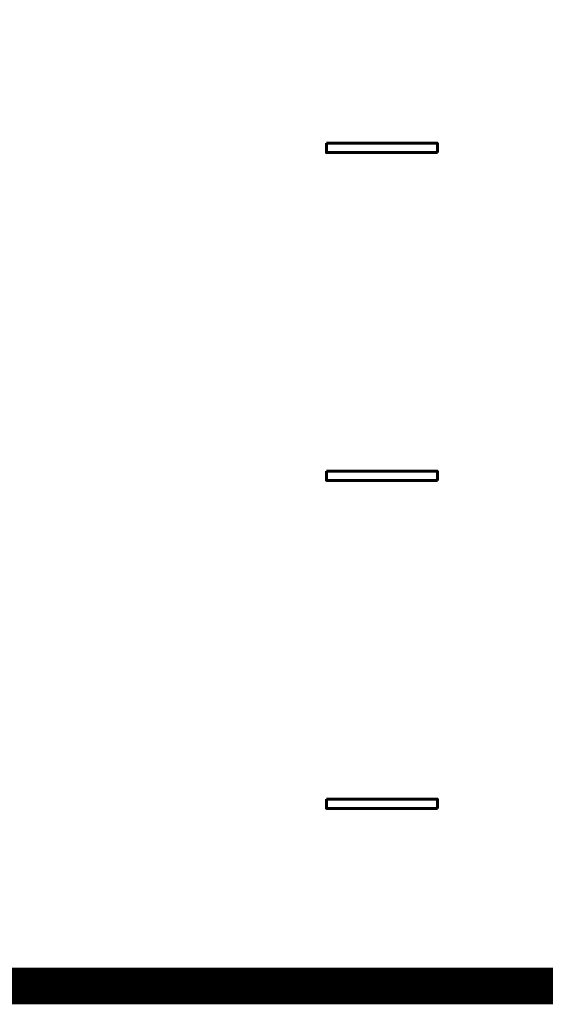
# Model space of a CAD drawing. Extents: x -2 to 113, y -136 to 16.
# Tile 3 of 256: x 3.78 to 6.73, y -136.04 to -130.52. Entities that reach past the tile are written whole.
import ezdxf
from ezdxf.enums import TextEntityAlignment as Align

# ---------------------------------------------------------------- set-up
doc = ezdxf.new("R2010")
doc.units = 0
doc.header["$MEASUREMENT"] = 0
doc.linetypes.add('SOLID', pattern=[0])
doc.layers.get('0').update_dxf_attribs({"linetype": 'SOLID'})
for name, color, linetype in [('1', 7, 'SOLID'), ('10', 7, 'SOLID'), ('11', 7, 'SOLID'), ('12', 7, 'SOLID'), ('13', 7, 'SOLID'), ('14', 7, 'SOLID'), ('15', 7, 'SOLID'), ('16', 7, 'SOLID'), ('17', 7, 'SOLID'), ('18', 7, 'SOLID'), ('19', 7, 'SOLID'), ('2', 7, 'SOLID'), ('20', 7, 'SOLID'), ('21', 7, 'SOLID'), ('22', 7, 'SOLID'), ('23', 7, 'SOLID'), ('24', 7, 'SOLID'), ('25', 7, 'SOLID'), ('26', 7, 'SOLID'), ('27', 7, 'SOLID'), ('28', 7, 'SOLID'), ('29', 7, 'SOLID'), ('3', 7, 'SOLID'), ('30', 7, 'SOLID'), ('31', 7, 'SOLID'), ('32', 7, 'SOLID'), ('33', 7, 'SOLID'), ('34', 7, 'SOLID'), ('35', 7, 'SOLID'), ('36', 7, 'SOLID'), ('37', 7, 'SOLID'), ('38', 7, 'SOLID'), ('39', 7, 'SOLID'), ('4', 7, 'SOLID'), ('40', 7, 'SOLID'), ('41', 7, 'SOLID'), ('42', 7, 'SOLID'), ('43', 7, 'SOLID'), ('44', 7, 'SOLID'), ('45', 7, 'SOLID'), ('46', 7, 'SOLID'), ('47', 7, 'SOLID'), ('48', 7, 'SOLID'), ('49', 7, 'SOLID'), ('5', 7, 'SOLID'), ('50', 7, 'SOLID'), ('51', 7, 'SOLID'), ('52', 7, 'SOLID'), ('53', 7, 'SOLID'), ('54', 7, 'SOLID'), ('55', 7, 'SOLID'), ('56', 7, 'SOLID'), ('57', 7, 'SOLID'), ('58', 7, 'SOLID'), ('59', 7, 'SOLID'), ('6', 7, 'SOLID'), ('60', 7, 'SOLID'), ('61', 7, 'SOLID'), ('62', 7, 'SOLID'), ('63', 7, 'SOLID'), ('64', 7, 'SOLID'), ('65', 7, 'SOLID'), ('66', 7, 'SOLID'), ('67', 7, 'SOLID'), ('68', 7, 'SOLID'), ('7', 7, 'SOLID'), ('8', 7, 'SOLID'), ('9', 7, 'SOLID')]:
    doc.layers.add(name, color=color, linetype=linetype)
doc.styles.add('ROMAND', font='romand', dxfattribs={"height": 1})

msp = doc.modelspace()

# ---------------------------------------------------------------- linework, layer by layer
at = {"color": 7, "linetype": 'SOLID', "const_width": 0.2059}
msp.add_lwpolyline([(-0.2175, -135.9326), (111.5472, -135.9326), (111.5472, -128.5797), (-0.2175, -128.5797), (-0.2175, -135.9326)], dxfattribs=at)
at = {"layer": '1', "color": 7, "linetype": 'SOLID', "const_width": 0.2059}
msp.add_lwpolyline([(-0.2175, -135.9326), (111.5472, -135.9326), (111.5472, -128.5797), (-0.2175, -128.5797), (-0.2175, -135.9326)], dxfattribs=at)
at = {"layer": '10', "color": 7, "linetype": 'SOLID', "const_width": 0.2059}
msp.add_lwpolyline([(-0.2175, -135.9326), (111.5472, -135.9326), (111.5472, -128.5797), (-0.2175, -128.5797), (-0.2175, -135.9326)], dxfattribs=at)
at = {"layer": '11', "color": 7, "linetype": 'SOLID', "const_width": 0.2059}
msp.add_lwpolyline([(-0.2175, -135.9326), (111.5472, -135.9326), (111.5472, -128.5797), (-0.2175, -128.5797), (-0.2175, -135.9326)], dxfattribs=at)
at = {"layer": '12', "color": 7, "linetype": 'SOLID', "const_width": 0.2059}
msp.add_lwpolyline([(-0.2175, -135.9326), (111.5472, -135.9326), (111.5472, -128.5797), (-0.2175, -128.5797), (-0.2175, -135.9326)], dxfattribs=at)
at = {"layer": '13', "color": 7, "linetype": 'SOLID', "const_width": 0.2059}
msp.add_lwpolyline([(-0.2175, -135.9326), (111.5472, -135.9326), (111.5472, -128.5797), (-0.2175, -128.5797), (-0.2175, -135.9326)], dxfattribs=at)
at = {"layer": '14', "color": 7, "linetype": 'SOLID', "const_width": 0.2059}
msp.add_lwpolyline([(-0.2175, -135.9326), (111.5472, -135.9326), (111.5472, -128.5797), (-0.2175, -128.5797), (-0.2175, -135.9326)], dxfattribs=at)
at = {"layer": '15', "color": 7, "linetype": 'SOLID', "const_width": 0.2059}
msp.add_lwpolyline([(-0.2175, -135.9326), (111.5472, -135.9326), (111.5472, -128.5797), (-0.2175, -128.5797), (-0.2175, -135.9326)], dxfattribs=at)
at = {"layer": '16', "color": 7, "linetype": 'SOLID', "const_width": 0.2059}
msp.add_lwpolyline([(-0.2175, -135.9326), (111.5472, -135.9326), (111.5472, -128.5797), (-0.2175, -128.5797), (-0.2175, -135.9326)], dxfattribs=at)
at = {"layer": '17', "color": 7, "linetype": 'SOLID', "const_width": 0.2059}
msp.add_lwpolyline([(-0.2175, -135.9326), (111.5472, -135.9326), (111.5472, -128.5797), (-0.2175, -128.5797), (-0.2175, -135.9326)], dxfattribs=at)
at = {"layer": '18', "color": 7, "linetype": 'SOLID', "const_width": 0.2059}
msp.add_lwpolyline([(-0.2175, -135.9326), (111.5472, -135.9326), (111.5472, -128.5797), (-0.2175, -128.5797), (-0.2175, -135.9326)], dxfattribs=at)
at = {"layer": '19', "color": 7, "linetype": 'SOLID', "const_width": 0.2059}
msp.add_lwpolyline([(-0.2175, -135.9326), (111.5472, -135.9326), (111.5472, -128.5797), (-0.2175, -128.5797), (-0.2175, -135.9326)], dxfattribs=at)
at = {"layer": '2', "color": 7, "linetype": 'SOLID', "const_width": 0.2059}
msp.add_lwpolyline([(-0.2175, -135.9326), (111.5472, -135.9326), (111.5472, -128.5797), (-0.2175, -128.5797), (-0.2175, -135.9326)], dxfattribs=at)
at = {"layer": '20', "color": 7, "linetype": 'SOLID', "const_width": 0.2059}
msp.add_lwpolyline([(-0.2175, -135.9326), (111.5472, -135.9326), (111.5472, -128.5797), (-0.2175, -128.5797), (-0.2175, -135.9326)], dxfattribs=at)
at = {"layer": '21', "color": 7, "linetype": 'SOLID', "const_width": 0.2059}
msp.add_lwpolyline([(-0.2175, -135.9326), (111.5472, -135.9326), (111.5472, -128.5797), (-0.2175, -128.5797), (-0.2175, -135.9326)], dxfattribs=at)
at = {"layer": '22', "color": 7, "linetype": 'SOLID', "const_width": 0.2059}
msp.add_lwpolyline([(-0.2175, -135.9326), (111.5472, -135.9326), (111.5472, -128.5797), (-0.2175, -128.5797), (-0.2175, -135.9326)], dxfattribs=at)
at = {"layer": '23', "color": 7, "linetype": 'SOLID', "const_width": 0.2059}
msp.add_lwpolyline([(-0.2175, -135.9326), (111.5472, -135.9326), (111.5472, -128.5797), (-0.2175, -128.5797), (-0.2175, -135.9326)], dxfattribs=at)
at = {"layer": '24', "color": 7, "linetype": 'SOLID', "const_width": 0.2059}
msp.add_lwpolyline([(-0.2175, -135.9326), (111.5472, -135.9326), (111.5472, -128.5797), (-0.2175, -128.5797), (-0.2175, -135.9326)], dxfattribs=at)
at = {"layer": '25', "color": 7, "linetype": 'SOLID', "const_width": 0.2059}
msp.add_lwpolyline([(-0.2175, -135.9326), (111.5472, -135.9326), (111.5472, -128.5797), (-0.2175, -128.5797), (-0.2175, -135.9326)], dxfattribs=at)
at = {"layer": '26', "color": 7, "linetype": 'SOLID', "const_width": 0.2059}
msp.add_lwpolyline([(-0.2175, -135.9326), (111.5472, -135.9326), (111.5472, -128.5797), (-0.2175, -128.5797), (-0.2175, -135.9326)], dxfattribs=at)
at = {"layer": '27', "color": 7, "linetype": 'SOLID', "const_width": 0.2059}
msp.add_lwpolyline([(-0.2175, -135.9326), (111.5472, -135.9326), (111.5472, -128.5797), (-0.2175, -128.5797), (-0.2175, -135.9326)], dxfattribs=at)
at = {"layer": '28', "color": 7, "linetype": 'SOLID', "const_width": 0.2059}
msp.add_lwpolyline([(-0.2175, -135.9326), (111.5472, -135.9326), (111.5472, -128.5797), (-0.2175, -128.5797), (-0.2175, -135.9326)], dxfattribs=at)
at = {"layer": '29', "color": 7, "linetype": 'SOLID', "const_width": 0.2059}
msp.add_lwpolyline([(-0.2175, -135.9326), (111.5472, -135.9326), (111.5472, -128.5797), (-0.2175, -128.5797), (-0.2175, -135.9326)], dxfattribs=at)
at = {"layer": '3', "color": 7, "linetype": 'SOLID', "const_width": 0.2059}
msp.add_lwpolyline([(-0.2175, -135.9326), (111.5472, -135.9326), (111.5472, -128.5797), (-0.2175, -128.5797), (-0.2175, -135.9326)], dxfattribs=at)
at = {"layer": '30', "color": 7, "linetype": 'SOLID', "const_width": 0.2059}
msp.add_lwpolyline([(-0.2175, -135.9326), (111.5472, -135.9326), (111.5472, -128.5797), (-0.2175, -128.5797), (-0.2175, -135.9326)], dxfattribs=at)
at = {"layer": '31', "color": 7, "linetype": 'SOLID', "const_width": 0.2059}
msp.add_lwpolyline([(-0.2175, -135.9326), (111.5472, -135.9326), (111.5472, -128.5797), (-0.2175, -128.5797), (-0.2175, -135.9326)], dxfattribs=at)
at = {"layer": '32', "color": 7, "linetype": 'SOLID', "const_width": 0.2059}
msp.add_lwpolyline([(-0.2175, -135.9326), (111.5472, -135.9326), (111.5472, -128.5797), (-0.2175, -128.5797), (-0.2175, -135.9326)], dxfattribs=at)
at = {"layer": '33', "color": 7, "linetype": 'SOLID', "const_width": 0.2059}
msp.add_lwpolyline([(-0.2175, -135.9326), (111.5472, -135.9326), (111.5472, -128.5797), (-0.2175, -128.5797), (-0.2175, -135.9326)], dxfattribs=at)
at = {"layer": '34', "color": 7, "linetype": 'SOLID', "const_width": 0.2059}
msp.add_lwpolyline([(-0.2175, -135.9326), (111.5472, -135.9326), (111.5472, -128.5797), (-0.2175, -128.5797), (-0.2175, -135.9326)], dxfattribs=at)
at = {"layer": '35', "color": 7, "linetype": 'SOLID', "const_width": 0.2059}
msp.add_lwpolyline([(-0.2175, -135.9326), (111.5472, -135.9326), (111.5472, -128.5797), (-0.2175, -128.5797), (-0.2175, -135.9326)], dxfattribs=at)
at = {"layer": '36', "color": 7, "linetype": 'SOLID', "const_width": 0.2059}
msp.add_lwpolyline([(-0.2175, -135.9326), (111.5472, -135.9326), (111.5472, -128.5797), (-0.2175, -128.5797), (-0.2175, -135.9326)], dxfattribs=at)
at = {"layer": '37', "color": 7, "linetype": 'SOLID', "const_width": 0.2059}
msp.add_lwpolyline([(-0.2175, -135.9326), (111.5472, -135.9326), (111.5472, -128.5797), (-0.2175, -128.5797), (-0.2175, -135.9326)], dxfattribs=at)
at = {"layer": '38', "color": 7, "linetype": 'SOLID', "const_width": 0.2059}
msp.add_lwpolyline([(-0.2175, -135.9326), (111.5472, -135.9326), (111.5472, -128.5797), (-0.2175, -128.5797), (-0.2175, -135.9326)], dxfattribs=at)
at = {"layer": '39', "color": 7, "linetype": 'SOLID', "const_width": 0.2059}
msp.add_lwpolyline([(-0.2175, -135.9326), (111.5472, -135.9326), (111.5472, -128.5797), (-0.2175, -128.5797), (-0.2175, -135.9326)], dxfattribs=at)
at = {"layer": '4', "color": 7, "linetype": 'SOLID', "const_width": 0.2059}
msp.add_lwpolyline([(-0.2175, -135.9326), (111.5472, -135.9326), (111.5472, -128.5797), (-0.2175, -128.5797), (-0.2175, -135.9326)], dxfattribs=at)
at = {"layer": '40', "color": 7, "linetype": 'SOLID', "const_width": 0.2059}
msp.add_lwpolyline([(-0.2175, -135.9326), (111.5472, -135.9326), (111.5472, -128.5797), (-0.2175, -128.5797), (-0.2175, -135.9326)], dxfattribs=at)
at = {"layer": '41', "color": 7, "linetype": 'SOLID', "const_width": 0.2059}
msp.add_lwpolyline([(-0.2175, -135.9326), (111.5472, -135.9326), (111.5472, -128.5797), (-0.2175, -128.5797), (-0.2175, -135.9326)], dxfattribs=at)
at = {"layer": '42', "color": 7, "linetype": 'SOLID', "const_width": 0.2059}
msp.add_lwpolyline([(-0.2175, -135.9326), (111.5472, -135.9326), (111.5472, -128.5797), (-0.2175, -128.5797), (-0.2175, -135.9326)], dxfattribs=at)
at = {"layer": '43', "color": 7, "linetype": 'SOLID', "const_width": 0.2059}
msp.add_lwpolyline([(-0.2175, -135.9326), (111.5472, -135.9326), (111.5472, -128.5797), (-0.2175, -128.5797), (-0.2175, -135.9326)], dxfattribs=at)
at = {"layer": '44', "color": 7, "linetype": 'SOLID', "const_width": 0.2059}
msp.add_lwpolyline([(-0.2175, -135.9326), (111.5472, -135.9326), (111.5472, -128.5797), (-0.2175, -128.5797), (-0.2175, -135.9326)], dxfattribs=at)
at = {"layer": '45', "color": 7, "linetype": 'SOLID', "const_width": 0.2059}
msp.add_lwpolyline([(-0.2175, -135.9326), (111.5472, -135.9326), (111.5472, -128.5797), (-0.2175, -128.5797), (-0.2175, -135.9326)], dxfattribs=at)
at = {"layer": '46', "color": 7, "linetype": 'SOLID', "const_width": 0.2059}
msp.add_lwpolyline([(-0.2175, -135.9326), (111.5472, -135.9326), (111.5472, -128.5797), (-0.2175, -128.5797), (-0.2175, -135.9326)], dxfattribs=at)
at = {"layer": '47', "color": 7, "linetype": 'SOLID', "const_width": 0.2059}
msp.add_lwpolyline([(-0.2175, -135.9326), (111.5472, -135.9326), (111.5472, -128.5797), (-0.2175, -128.5797), (-0.2175, -135.9326)], dxfattribs=at)
at = {"layer": '48', "color": 7, "linetype": 'SOLID', "const_width": 0.2059}
msp.add_lwpolyline([(-0.2175, -135.9326), (111.5472, -135.9326), (111.5472, -128.5797), (-0.2175, -128.5797), (-0.2175, -135.9326)], dxfattribs=at)
at = {"layer": '49', "color": 7, "linetype": 'SOLID', "const_width": 0.2059}
msp.add_lwpolyline([(-0.2175, -135.9326), (111.5472, -135.9326), (111.5472, -128.5797), (-0.2175, -128.5797), (-0.2175, -135.9326)], dxfattribs=at)
at = {"layer": '5', "color": 7, "linetype": 'SOLID', "const_width": 0.2059}
msp.add_lwpolyline([(-0.2175, -135.9326), (111.5472, -135.9326), (111.5472, -128.5797), (-0.2175, -128.5797), (-0.2175, -135.9326)], dxfattribs=at)
at = {"layer": '50', "color": 7, "linetype": 'SOLID', "const_width": 0.2059}
msp.add_lwpolyline([(-0.2175, -135.9326), (111.5472, -135.9326), (111.5472, -128.5797), (-0.2175, -128.5797), (-0.2175, -135.9326)], dxfattribs=at)
at = {"layer": '51', "color": 7, "linetype": 'SOLID', "const_width": 0.2059}
msp.add_lwpolyline([(-0.2175, -135.9326), (111.5472, -135.9326), (111.5472, -128.5797), (-0.2175, -128.5797), (-0.2175, -135.9326)], dxfattribs=at)
at = {"layer": '52', "color": 7, "linetype": 'SOLID', "const_width": 0.2059}
msp.add_lwpolyline([(-0.2175, -135.9326), (111.5472, -135.9326), (111.5472, -128.5797), (-0.2175, -128.5797), (-0.2175, -135.9326)], dxfattribs=at)
at = {"layer": '53', "color": 7, "linetype": 'SOLID', "const_width": 0.2059}
msp.add_lwpolyline([(-0.2175, -135.9326), (111.5472, -135.9326), (111.5472, -128.5797), (-0.2175, -128.5797), (-0.2175, -135.9326)], dxfattribs=at)
at = {"layer": '54', "color": 7, "linetype": 'SOLID', "const_width": 0.2059}
msp.add_lwpolyline([(-0.2175, -135.9326), (111.5472, -135.9326), (111.5472, -128.5797), (-0.2175, -128.5797), (-0.2175, -135.9326)], dxfattribs=at)
at = {"layer": '55', "color": 7, "linetype": 'SOLID', "const_width": 0.2059}
msp.add_lwpolyline([(-0.2175, -135.9326), (111.5472, -135.9326), (111.5472, -128.5797), (-0.2175, -128.5797), (-0.2175, -135.9326)], dxfattribs=at)
at = {"layer": '56', "color": 7, "linetype": 'SOLID', "const_width": 0.2059}
msp.add_lwpolyline([(-0.2175, -135.9326), (111.5472, -135.9326), (111.5472, -128.5797), (-0.2175, -128.5797), (-0.2175, -135.9326)], dxfattribs=at)
at = {"layer": '57', "color": 7, "linetype": 'SOLID', "const_width": 0.2059}
msp.add_lwpolyline([(-0.2175, -135.9326), (111.5472, -135.9326), (111.5472, -128.5797), (-0.2175, -128.5797), (-0.2175, -135.9326)], dxfattribs=at)
at = {"layer": '58', "color": 7, "linetype": 'SOLID', "const_width": 0.2059}
msp.add_lwpolyline([(-0.2175, -135.9326), (111.5472, -135.9326), (111.5472, -128.5797), (-0.2175, -128.5797), (-0.2175, -135.9326)], dxfattribs=at)
at = {"layer": '59', "color": 7, "linetype": 'SOLID', "const_width": 0.2059}
msp.add_lwpolyline([(-0.2175, -135.9326), (111.5472, -135.9326), (111.5472, -128.5797), (-0.2175, -128.5797), (-0.2175, -135.9326)], dxfattribs=at)
at = {"layer": '6', "color": 7, "linetype": 'SOLID', "const_width": 0.2059}
msp.add_lwpolyline([(-0.2175, -135.9326), (111.5472, -135.9326), (111.5472, -128.5797), (-0.2175, -128.5797), (-0.2175, -135.9326)], dxfattribs=at)
at = {"layer": '60', "color": 7, "linetype": 'SOLID', "const_width": 0.2059}
msp.add_lwpolyline([(-0.2175, -135.9326), (111.5472, -135.9326), (111.5472, -128.5797), (-0.2175, -128.5797), (-0.2175, -135.9326)], dxfattribs=at)
at = {"layer": '61', "color": 7, "linetype": 'SOLID', "const_width": 0.2059}
msp.add_lwpolyline([(-0.2175, -135.9326), (111.5472, -135.9326), (111.5472, -128.5797), (-0.2175, -128.5797), (-0.2175, -135.9326)], dxfattribs=at)
at = {"layer": '62', "color": 7, "linetype": 'SOLID', "const_width": 0.2059}
msp.add_lwpolyline([(-0.2175, -135.9326), (111.5472, -135.9326), (111.5472, -128.5797), (-0.2175, -128.5797), (-0.2175, -135.9326)], dxfattribs=at)
at = {"layer": '63', "color": 7, "linetype": 'SOLID', "const_width": 0.2059}
msp.add_lwpolyline([(-0.2175, -135.9326), (111.5472, -135.9326), (111.5472, -128.5797), (-0.2175, -128.5797), (-0.2175, -135.9326)], dxfattribs=at)
at = {"layer": '64', "color": 7, "linetype": 'SOLID', "const_width": 0.2059}
msp.add_lwpolyline([(-0.2175, -135.9326), (111.5472, -135.9326), (111.5472, -128.5797), (-0.2175, -128.5797), (-0.2175, -135.9326)], dxfattribs=at)
at = {"layer": '65', "color": 7, "linetype": 'SOLID', "const_width": 0.2059}
msp.add_lwpolyline([(-0.2175, -135.9326), (111.5472, -135.9326), (111.5472, -128.5797), (-0.2175, -128.5797), (-0.2175, -135.9326)], dxfattribs=at)
at = {"layer": '66', "color": 7, "linetype": 'SOLID', "const_width": 0.2059}
msp.add_lwpolyline([(-0.2175, -135.9326), (111.5472, -135.9326), (111.5472, -128.5797), (-0.2175, -128.5797), (-0.2175, -135.9326)], dxfattribs=at)
at = {"layer": '67', "color": 7, "linetype": 'SOLID', "const_width": 0.2059}
msp.add_lwpolyline([(-0.2175, -135.9326), (111.5472, -135.9326), (111.5472, -128.5797), (-0.2175, -128.5797), (-0.2175, -135.9326)], dxfattribs=at)
at = {"layer": '68', "color": 7, "linetype": 'SOLID', "const_width": 0.2059}
msp.add_lwpolyline([(-0.2175, -135.9326), (111.5472, -135.9326), (111.5472, -128.5797), (-0.2175, -128.5797), (-0.2175, -135.9326)], dxfattribs=at)
at = {"layer": '7', "color": 7, "linetype": 'SOLID', "const_width": 0.2059}
msp.add_lwpolyline([(-0.2175, -135.9326), (111.5472, -135.9326), (111.5472, -128.5797), (-0.2175, -128.5797), (-0.2175, -135.9326)], dxfattribs=at)
at = {"layer": '8', "color": 7, "linetype": 'SOLID', "const_width": 0.2059}
msp.add_lwpolyline([(-0.2175, -135.9326), (111.5472, -135.9326), (111.5472, -128.5797), (-0.2175, -128.5797), (-0.2175, -135.9326)], dxfattribs=at)
at = {"layer": '9', "color": 7, "linetype": 'SOLID', "const_width": 0.2059}
msp.add_lwpolyline([(-0.2175, -135.9326), (111.5472, -135.9326), (111.5472, -128.5797), (-0.2175, -128.5797), (-0.2175, -135.9326)], dxfattribs=at)

# ---------------------------------------------------------------- texts
at = {"color": 7, "style": 'ROMAND', "width": 0.78}
for p in [(5.8119, -131.1826), (5.8119, -133.0209), (5.8119, -134.8591)]:
    msp.add_text('-', height=1.0941, dxfattribs=at).set_placement(p, align=Align.MIDDLE_CENTER)
at = {"layer": '1', "color": 7, "style": 'ROMAND', "width": 0.78}
for p in [(5.8119, -131.1826), (5.8119, -133.0209), (5.8119, -134.8591)]:
    msp.add_text('-', height=1.0941, dxfattribs=at).set_placement(p, align=Align.MIDDLE_CENTER)
at = {"layer": '10', "color": 7, "style": 'ROMAND', "width": 0.78}
for p in [(5.8119, -131.1826), (5.8119, -133.0209), (5.8119, -134.8591)]:
    msp.add_text('-', height=1.0941, dxfattribs=at).set_placement(p, align=Align.MIDDLE_CENTER)
at = {"layer": '11', "color": 7, "style": 'ROMAND', "width": 0.78}
for p in [(5.8119, -131.1826), (5.8119, -133.0209), (5.8119, -134.8591)]:
    msp.add_text('-', height=1.0941, dxfattribs=at).set_placement(p, align=Align.MIDDLE_CENTER)
at = {"layer": '12', "color": 7, "style": 'ROMAND', "width": 0.78}
for p in [(5.8119, -131.1826), (5.8119, -133.0209), (5.8119, -134.8591)]:
    msp.add_text('-', height=1.0941, dxfattribs=at).set_placement(p, align=Align.MIDDLE_CENTER)
at = {"layer": '13', "color": 7, "style": 'ROMAND', "width": 0.78}
for p in [(5.8119, -131.1826), (5.8119, -133.0209), (5.8119, -134.8591)]:
    msp.add_text('-', height=1.0941, dxfattribs=at).set_placement(p, align=Align.MIDDLE_CENTER)
at = {"layer": '14', "color": 7, "style": 'ROMAND', "width": 0.78}
for p in [(5.8119, -131.1826), (5.8119, -133.0209), (5.8119, -134.8591)]:
    msp.add_text('-', height=1.0941, dxfattribs=at).set_placement(p, align=Align.MIDDLE_CENTER)
at = {"layer": '15', "color": 7, "style": 'ROMAND', "width": 0.78}
for p in [(5.8119, -131.1826), (5.8119, -133.0209), (5.8119, -134.8591)]:
    msp.add_text('-', height=1.0941, dxfattribs=at).set_placement(p, align=Align.MIDDLE_CENTER)
at = {"layer": '16', "color": 7, "style": 'ROMAND', "width": 0.78}
for p in [(5.8119, -131.1826), (5.8119, -133.0209), (5.8119, -134.8591)]:
    msp.add_text('-', height=1.0941, dxfattribs=at).set_placement(p, align=Align.MIDDLE_CENTER)
at = {"layer": '17', "color": 7, "style": 'ROMAND', "width": 0.78}
for p in [(5.8119, -131.1826), (5.8119, -133.0209), (5.8119, -134.8591)]:
    msp.add_text('-', height=1.0941, dxfattribs=at).set_placement(p, align=Align.MIDDLE_CENTER)
at = {"layer": '18', "color": 7, "style": 'ROMAND', "width": 0.78}
for p in [(5.8119, -131.1826), (5.8119, -133.0209), (5.8119, -134.8591)]:
    msp.add_text('-', height=1.0941, dxfattribs=at).set_placement(p, align=Align.MIDDLE_CENTER)
at = {"layer": '19', "color": 7, "style": 'ROMAND', "width": 0.78}
for p in [(5.8119, -131.1826), (5.8119, -133.0209), (5.8119, -134.8591)]:
    msp.add_text('-', height=1.0941, dxfattribs=at).set_placement(p, align=Align.MIDDLE_CENTER)
at = {"layer": '2', "color": 7, "style": 'ROMAND', "width": 0.78}
for p in [(5.8119, -131.1826), (5.8119, -133.0209), (5.8119, -134.8591)]:
    msp.add_text('-', height=1.0941, dxfattribs=at).set_placement(p, align=Align.MIDDLE_CENTER)
at = {"layer": '20', "color": 7, "style": 'ROMAND', "width": 0.78}
for p in [(5.8119, -131.1826), (5.8119, -133.0209), (5.8119, -134.8591)]:
    msp.add_text('-', height=1.0941, dxfattribs=at).set_placement(p, align=Align.MIDDLE_CENTER)
at = {"layer": '21', "color": 7, "style": 'ROMAND', "width": 0.78}
for p in [(5.8119, -131.1826), (5.8119, -133.0209), (5.8119, -134.8591)]:
    msp.add_text('-', height=1.0941, dxfattribs=at).set_placement(p, align=Align.MIDDLE_CENTER)
at = {"layer": '22', "color": 7, "style": 'ROMAND', "width": 0.78}
for p in [(5.8119, -131.1826), (5.8119, -133.0209), (5.8119, -134.8591)]:
    msp.add_text('-', height=1.0941, dxfattribs=at).set_placement(p, align=Align.MIDDLE_CENTER)
at = {"layer": '23', "color": 7, "style": 'ROMAND', "width": 0.78}
for p in [(5.8119, -131.1826), (5.8119, -133.0209), (5.8119, -134.8591)]:
    msp.add_text('-', height=1.0941, dxfattribs=at).set_placement(p, align=Align.MIDDLE_CENTER)
at = {"layer": '24', "color": 7, "style": 'ROMAND', "width": 0.78}
for p in [(5.8119, -131.1826), (5.8119, -133.0209), (5.8119, -134.8591)]:
    msp.add_text('-', height=1.0941, dxfattribs=at).set_placement(p, align=Align.MIDDLE_CENTER)
at = {"layer": '25', "color": 7, "style": 'ROMAND', "width": 0.78}
for p in [(5.8119, -131.1826), (5.8119, -133.0209), (5.8119, -134.8591)]:
    msp.add_text('-', height=1.0941, dxfattribs=at).set_placement(p, align=Align.MIDDLE_CENTER)
at = {"layer": '26', "color": 7, "style": 'ROMAND', "width": 0.78}
for p in [(5.8119, -131.1826), (5.8119, -133.0209), (5.8119, -134.8591)]:
    msp.add_text('-', height=1.0941, dxfattribs=at).set_placement(p, align=Align.MIDDLE_CENTER)
at = {"layer": '27', "color": 7, "style": 'ROMAND', "width": 0.78}
for p in [(5.8119, -131.1826), (5.8119, -133.0209), (5.8119, -134.8591)]:
    msp.add_text('-', height=1.0941, dxfattribs=at).set_placement(p, align=Align.MIDDLE_CENTER)
at = {"layer": '28', "color": 7, "style": 'ROMAND', "width": 0.78}
for p in [(5.8119, -131.1826), (5.8119, -133.0209), (5.8119, -134.8591)]:
    msp.add_text('-', height=1.0941, dxfattribs=at).set_placement(p, align=Align.MIDDLE_CENTER)
at = {"layer": '29', "color": 7, "style": 'ROMAND', "width": 0.78}
for p in [(5.8119, -131.1826), (5.8119, -133.0209), (5.8119, -134.8591)]:
    msp.add_text('-', height=1.0941, dxfattribs=at).set_placement(p, align=Align.MIDDLE_CENTER)
at = {"layer": '3', "color": 7, "style": 'ROMAND', "width": 0.78}
for p in [(5.8119, -131.1826), (5.8119, -133.0209), (5.8119, -134.8591)]:
    msp.add_text('-', height=1.0941, dxfattribs=at).set_placement(p, align=Align.MIDDLE_CENTER)
at = {"layer": '30', "color": 7, "style": 'ROMAND', "width": 0.78}
for p in [(5.8119, -131.1826), (5.8119, -133.0209), (5.8119, -134.8591)]:
    msp.add_text('-', height=1.0941, dxfattribs=at).set_placement(p, align=Align.MIDDLE_CENTER)
at = {"layer": '31', "color": 7, "style": 'ROMAND', "width": 0.78}
for p in [(5.8119, -131.1826), (5.8119, -133.0209), (5.8119, -134.8591)]:
    msp.add_text('-', height=1.0941, dxfattribs=at).set_placement(p, align=Align.MIDDLE_CENTER)
at = {"layer": '32', "color": 7, "style": 'ROMAND', "width": 0.78}
for p in [(5.8119, -131.1826), (5.8119, -133.0209), (5.8119, -134.8591)]:
    msp.add_text('-', height=1.0941, dxfattribs=at).set_placement(p, align=Align.MIDDLE_CENTER)
at = {"layer": '33', "color": 7, "style": 'ROMAND', "width": 0.78}
for p in [(5.8119, -131.1826), (5.8119, -133.0209), (5.8119, -134.8591)]:
    msp.add_text('-', height=1.0941, dxfattribs=at).set_placement(p, align=Align.MIDDLE_CENTER)
at = {"layer": '34', "color": 7, "style": 'ROMAND', "width": 0.78}
for p in [(5.8119, -131.1826), (5.8119, -133.0209), (5.8119, -134.8591)]:
    msp.add_text('-', height=1.0941, dxfattribs=at).set_placement(p, align=Align.MIDDLE_CENTER)
at = {"layer": '35', "color": 7, "style": 'ROMAND', "width": 0.78}
for p in [(5.8119, -131.1826), (5.8119, -133.0209), (5.8119, -134.8591)]:
    msp.add_text('-', height=1.0941, dxfattribs=at).set_placement(p, align=Align.MIDDLE_CENTER)
at = {"layer": '36', "color": 7, "style": 'ROMAND', "width": 0.78}
for p in [(5.8119, -131.1826), (5.8119, -133.0209), (5.8119, -134.8591)]:
    msp.add_text('-', height=1.0941, dxfattribs=at).set_placement(p, align=Align.MIDDLE_CENTER)
at = {"layer": '37', "color": 7, "style": 'ROMAND', "width": 0.78}
for p in [(5.8119, -131.1826), (5.8119, -133.0209), (5.8119, -134.8591)]:
    msp.add_text('-', height=1.0941, dxfattribs=at).set_placement(p, align=Align.MIDDLE_CENTER)
at = {"layer": '38', "color": 7, "style": 'ROMAND', "width": 0.78}
for p in [(5.8119, -131.1826), (5.8119, -133.0209), (5.8119, -134.8591)]:
    msp.add_text('-', height=1.0941, dxfattribs=at).set_placement(p, align=Align.MIDDLE_CENTER)
at = {"layer": '39', "color": 7, "style": 'ROMAND', "width": 0.78}
for p in [(5.8119, -131.1826), (5.8119, -133.0209), (5.8119, -134.8591)]:
    msp.add_text('-', height=1.0941, dxfattribs=at).set_placement(p, align=Align.MIDDLE_CENTER)
at = {"layer": '4', "color": 7, "style": 'ROMAND', "width": 0.78}
for p in [(5.8119, -131.1826), (5.8119, -133.0209), (5.8119, -134.8591)]:
    msp.add_text('-', height=1.0941, dxfattribs=at).set_placement(p, align=Align.MIDDLE_CENTER)
at = {"layer": '40', "color": 7, "style": 'ROMAND', "width": 0.78}
for p in [(5.8119, -131.1826), (5.8119, -133.0209), (5.8119, -134.8591)]:
    msp.add_text('-', height=1.0941, dxfattribs=at).set_placement(p, align=Align.MIDDLE_CENTER)
at = {"layer": '41', "color": 7, "style": 'ROMAND', "width": 0.78}
for p in [(5.8119, -131.1826), (5.8119, -133.0209), (5.8119, -134.8591)]:
    msp.add_text('-', height=1.0941, dxfattribs=at).set_placement(p, align=Align.MIDDLE_CENTER)
at = {"layer": '42', "color": 7, "style": 'ROMAND', "width": 0.78}
for p in [(5.8119, -131.1826), (5.8119, -133.0209), (5.8119, -134.8591)]:
    msp.add_text('-', height=1.0941, dxfattribs=at).set_placement(p, align=Align.MIDDLE_CENTER)
at = {"layer": '43', "color": 7, "style": 'ROMAND', "width": 0.78}
for p in [(5.8119, -131.1826), (5.8119, -133.0209), (5.8119, -134.8591)]:
    msp.add_text('-', height=1.0941, dxfattribs=at).set_placement(p, align=Align.MIDDLE_CENTER)
at = {"layer": '44', "color": 7, "style": 'ROMAND', "width": 0.78}
for p in [(5.8119, -131.1826), (5.8119, -133.0209), (5.8119, -134.8591)]:
    msp.add_text('-', height=1.0941, dxfattribs=at).set_placement(p, align=Align.MIDDLE_CENTER)
at = {"layer": '45', "color": 7, "style": 'ROMAND', "width": 0.78}
for p in [(5.8119, -131.1826), (5.8119, -133.0209), (5.8119, -134.8591)]:
    msp.add_text('-', height=1.0941, dxfattribs=at).set_placement(p, align=Align.MIDDLE_CENTER)
at = {"layer": '46', "color": 7, "style": 'ROMAND', "width": 0.78}
for p in [(5.8119, -131.1826), (5.8119, -133.0209), (5.8119, -134.8591)]:
    msp.add_text('-', height=1.0941, dxfattribs=at).set_placement(p, align=Align.MIDDLE_CENTER)
at = {"layer": '47', "color": 7, "style": 'ROMAND', "width": 0.78}
for p in [(5.8119, -131.1826), (5.8119, -133.0209), (5.8119, -134.8591)]:
    msp.add_text('-', height=1.0941, dxfattribs=at).set_placement(p, align=Align.MIDDLE_CENTER)
at = {"layer": '48', "color": 7, "style": 'ROMAND', "width": 0.78}
for p in [(5.8119, -131.1826), (5.8119, -133.0209), (5.8119, -134.8591)]:
    msp.add_text('-', height=1.0941, dxfattribs=at).set_placement(p, align=Align.MIDDLE_CENTER)
at = {"layer": '49', "color": 7, "style": 'ROMAND', "width": 0.78}
for p in [(5.8119, -131.1826), (5.8119, -133.0209), (5.8119, -134.8591)]:
    msp.add_text('-', height=1.0941, dxfattribs=at).set_placement(p, align=Align.MIDDLE_CENTER)
at = {"layer": '5', "color": 7, "style": 'ROMAND', "width": 0.78}
for p in [(5.8119, -131.1826), (5.8119, -133.0209), (5.8119, -134.8591)]:
    msp.add_text('-', height=1.0941, dxfattribs=at).set_placement(p, align=Align.MIDDLE_CENTER)
at = {"layer": '50', "color": 7, "style": 'ROMAND', "width": 0.78}
for p in [(5.8119, -131.1826), (5.8119, -133.0209), (5.8119, -134.8591)]:
    msp.add_text('-', height=1.0941, dxfattribs=at).set_placement(p, align=Align.MIDDLE_CENTER)
at = {"layer": '51', "color": 7, "style": 'ROMAND', "width": 0.78}
for p in [(5.8119, -131.1826), (5.8119, -133.0209), (5.8119, -134.8591)]:
    msp.add_text('-', height=1.0941, dxfattribs=at).set_placement(p, align=Align.MIDDLE_CENTER)
at = {"layer": '52', "color": 7, "style": 'ROMAND', "width": 0.78}
for p in [(5.8119, -131.1826), (5.8119, -133.0209), (5.8119, -134.8591)]:
    msp.add_text('-', height=1.0941, dxfattribs=at).set_placement(p, align=Align.MIDDLE_CENTER)
at = {"layer": '53', "color": 7, "style": 'ROMAND', "width": 0.78}
for p in [(5.8119, -131.1826), (5.8119, -133.0209), (5.8119, -134.8591)]:
    msp.add_text('-', height=1.0941, dxfattribs=at).set_placement(p, align=Align.MIDDLE_CENTER)
at = {"layer": '54', "color": 7, "style": 'ROMAND', "width": 0.78}
for p in [(5.8119, -131.1826), (5.8119, -133.0209), (5.8119, -134.8591)]:
    msp.add_text('-', height=1.0941, dxfattribs=at).set_placement(p, align=Align.MIDDLE_CENTER)
at = {"layer": '55', "color": 7, "style": 'ROMAND', "width": 0.78}
for p in [(5.8119, -131.1826), (5.8119, -133.0209), (5.8119, -134.8591)]:
    msp.add_text('-', height=1.0941, dxfattribs=at).set_placement(p, align=Align.MIDDLE_CENTER)
at = {"layer": '56', "color": 7, "style": 'ROMAND', "width": 0.78}
for p in [(5.8119, -131.1826), (5.8119, -133.0209), (5.8119, -134.8591)]:
    msp.add_text('-', height=1.0941, dxfattribs=at).set_placement(p, align=Align.MIDDLE_CENTER)
at = {"layer": '57', "color": 7, "style": 'ROMAND', "width": 0.78}
for p in [(5.8119, -131.1826), (5.8119, -133.0209), (5.8119, -134.8591)]:
    msp.add_text('-', height=1.0941, dxfattribs=at).set_placement(p, align=Align.MIDDLE_CENTER)
at = {"layer": '58', "color": 7, "style": 'ROMAND', "width": 0.78}
for p in [(5.8119, -131.1826), (5.8119, -133.0209), (5.8119, -134.8591)]:
    msp.add_text('-', height=1.0941, dxfattribs=at).set_placement(p, align=Align.MIDDLE_CENTER)
at = {"layer": '59', "color": 7, "style": 'ROMAND', "width": 0.78}
for p in [(5.8119, -131.1826), (5.8119, -133.0209), (5.8119, -134.8591)]:
    msp.add_text('-', height=1.0941, dxfattribs=at).set_placement(p, align=Align.MIDDLE_CENTER)
at = {"layer": '6', "color": 7, "style": 'ROMAND', "width": 0.78}
for p in [(5.8119, -131.1826), (5.8119, -133.0209), (5.8119, -134.8591)]:
    msp.add_text('-', height=1.0941, dxfattribs=at).set_placement(p, align=Align.MIDDLE_CENTER)
at = {"layer": '60', "color": 7, "style": 'ROMAND', "width": 0.78}
for p in [(5.8119, -131.1826), (5.8119, -133.0209), (5.8119, -134.8591)]:
    msp.add_text('-', height=1.0941, dxfattribs=at).set_placement(p, align=Align.MIDDLE_CENTER)
at = {"layer": '61', "color": 7, "style": 'ROMAND', "width": 0.78}
for p in [(5.8119, -131.1826), (5.8119, -133.0209), (5.8119, -134.8591)]:
    msp.add_text('-', height=1.0941, dxfattribs=at).set_placement(p, align=Align.MIDDLE_CENTER)
at = {"layer": '62', "color": 7, "style": 'ROMAND', "width": 0.78}
for p in [(5.8119, -131.1826), (5.8119, -133.0209), (5.8119, -134.8591)]:
    msp.add_text('-', height=1.0941, dxfattribs=at).set_placement(p, align=Align.MIDDLE_CENTER)
at = {"layer": '63', "color": 7, "style": 'ROMAND', "width": 0.78}
for p in [(5.8119, -131.1826), (5.8119, -133.0209), (5.8119, -134.8591)]:
    msp.add_text('-', height=1.0941, dxfattribs=at).set_placement(p, align=Align.MIDDLE_CENTER)
at = {"layer": '64', "color": 7, "style": 'ROMAND', "width": 0.78}
for p in [(5.8119, -131.1826), (5.8119, -133.0209), (5.8119, -134.8591)]:
    msp.add_text('-', height=1.0941, dxfattribs=at).set_placement(p, align=Align.MIDDLE_CENTER)
at = {"layer": '65', "color": 7, "style": 'ROMAND', "width": 0.78}
for p in [(5.8119, -131.1826), (5.8119, -133.0209), (5.8119, -134.8591)]:
    msp.add_text('-', height=1.0941, dxfattribs=at).set_placement(p, align=Align.MIDDLE_CENTER)
at = {"layer": '66', "color": 7, "style": 'ROMAND', "width": 0.78}
for p in [(5.8119, -131.1826), (5.8119, -133.0209), (5.8119, -134.8591)]:
    msp.add_text('-', height=1.0941, dxfattribs=at).set_placement(p, align=Align.MIDDLE_CENTER)
at = {"layer": '67', "color": 7, "style": 'ROMAND', "width": 0.78}
for p in [(5.8119, -131.1826), (5.8119, -133.0209), (5.8119, -134.8591)]:
    msp.add_text('-', height=1.0941, dxfattribs=at).set_placement(p, align=Align.MIDDLE_CENTER)
at = {"layer": '68', "color": 7, "style": 'ROMAND', "width": 0.78}
for p in [(5.8119, -131.1826), (5.8119, -133.0209), (5.8119, -134.8591)]:
    msp.add_text('-', height=1.0941, dxfattribs=at).set_placement(p, align=Align.MIDDLE_CENTER)
at = {"layer": '7', "color": 7, "style": 'ROMAND', "width": 0.78}
for p in [(5.8119, -131.1826), (5.8119, -133.0209), (5.8119, -134.8591)]:
    msp.add_text('-', height=1.0941, dxfattribs=at).set_placement(p, align=Align.MIDDLE_CENTER)
at = {"layer": '8', "color": 7, "style": 'ROMAND', "width": 0.78}
for p in [(5.8119, -131.1826), (5.8119, -133.0209), (5.8119, -134.8591)]:
    msp.add_text('-', height=1.0941, dxfattribs=at).set_placement(p, align=Align.MIDDLE_CENTER)
at = {"layer": '9', "color": 7, "style": 'ROMAND', "width": 0.78}
for p in [(5.8119, -131.1826), (5.8119, -133.0209), (5.8119, -134.8591)]:
    msp.add_text('-', height=1.0941, dxfattribs=at).set_placement(p, align=Align.MIDDLE_CENTER)

doc.saveas('drawing.dxf')
